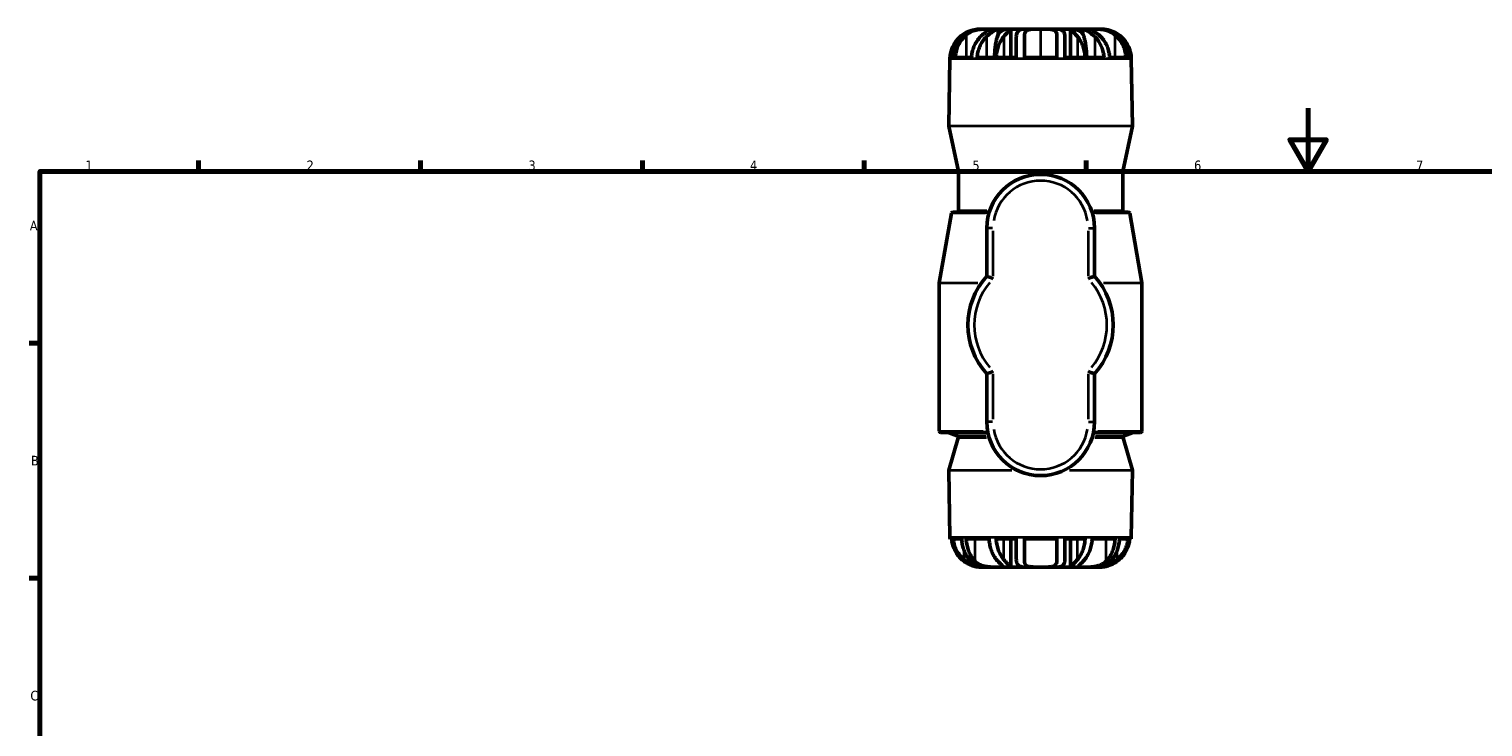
# Model space of a CAD drawing. Header units: millimetres. Extents: x -9 to 916, y -60 to 861.
# Tile 4 of 10: x 17 to 476, y 398 to 619. Entities that reach past the tile are written whole.
import ezdxf

# ---------------------------------------------------------------- set-up
doc = ezdxf.new("R2010")
doc.units = ezdxf.units.MM
for name, color, linetype, lineweight in [('Border (ANSI)', 7, 'Continuous', 70), ('Visible (ANSI)', 7, 'Continuous', 50), ('Visible Narrow (ANSI)', 7, 'Continuous', 35)]:
    doc.layers.add(name, color=color, linetype=linetype, lineweight=lineweight)
doc.styles.add('Note Text (ANSI)', font='tahoma.ttf')

# ---------------------------------------------------------------- blocks, each defined once
blk = doc.blocks.new('Borders Default Border')
at = {"layer": 'Border (ANSI)'}
for p, q in [((70.08, 574), (70.08, 577.45)), ((140.17, 574), (140.17, 577.45)), ((210.25, 574), (210.25, 577.45)), ((280.33, 574), (280.33, 577.45)), ((350.42, 574), (350.42, 577.45)), ((20, 519.75), (16.55, 519.75)), ((20, 445.5), (16.55, 445.5))]:
    blk.add_line(p, q, dxfattribs=at)
at = {"layer": 'Border (ANSI)', "flags": 128}
for points in [[(420.5, 594), (420.5, 574), (414.73, 584), (426.27, 584), (420.5, 574)], [(20, 20), (20, 574), (821, 574), (821, 20), (20, 20)]]:
    blk.add_lwpolyline(points, dxfattribs=at)
at = {"layer": 'Border (ANSI)', "char_height": 3.05, "attachment_point": 7, "style": 'Note Text (ANSI)'}
for s, insert in [('1', (34.35, 574.4)), ('2', (104.2, 574.4)), ('3', (174.26, 574.34)), ('4', (244.23, 574.4)), ('5', (314.48, 574.34)), ('6', (384.49, 574.34)), ('7', (454.6, 574.4)), ('A', (16.78, 555.35)), ('B', (17.15, 481.1)), ('C', (16.95, 406.8))]:
    blk.add_mtext(s, dxfattribs=dict(at, insert=insert))

msp = doc.modelspace()

# ---------------------------------------------------------------- linework, layer by layer
at = {"layer": 'Visible (ANSI)'}
for p, q in [((317, 618.988), (317.619, 618.988)), ((317, 618.988), (317, 618.971)), ((317.619, 618.988), (319.549, 618.988)), ((319.549, 618.988), (322.655, 618.988)), ((322.655, 618.988), (326.417, 618.988)), ((322.655, 618.988), (322.655, 617.314)), ((326.417, 618.988), (326.614, 618.988)), ((326.614, 618.988), (330.995, 618.988)), ((326.633, 618.976), (326.633, 610.028)), ((328.351, 616.621), (328.351, 610.028)), ((330.911, 610.028), (330.911, 617.144)), ((330.995, 618.988), (336.031, 618.988)), ((336.031, 618.988), (341.067, 618.988)), ((341.067, 618.988), (345.448, 618.988)), ((341.151, 617.144), (341.151, 610.028)), ((343.711, 610.028), (343.711, 616.621)), ((345.429, 618.976), (345.429, 610.028)), ((345.448, 618.988), (345.646, 618.988)), ((345.646, 618.988), (349.408, 618.988)), ((349.408, 618.988), (352.513, 618.988)), ((349.408, 618.988), (349.408, 617.314)), ((352.513, 618.988), (354.444, 618.988)), ((354.444, 618.988), (355.063, 618.988)), ((355.063, 618.988), (355.063, 618.971)), ((307.401, 609.555), (307.032, 588.445)), ((307.422, 610.028), (308.323, 610.028)), ((309.094, 610.028), (314.214, 610.028)), ((316.003, 610.028), (321.48, 610.028)), ((321.974, 610.028), (328.351, 610.028)), ((330.911, 610.028), (341.151, 610.028)), ((343.711, 610.028), (350.089, 610.028)), ((350.583, 610.028), (356.059, 610.028)), ((357.849, 610.028), (362.969, 610.028)), ((363.739, 610.028), (364.64, 610.028)), ((364.662, 609.555), (365.03, 588.445)), ((310.1, 573.989), (307.043, 588.332)), ((361.962, 573.989), (365.019, 588.332)), ((310.111, 561.688), (310.111, 573.885)), ((361.951, 561.688), (361.951, 573.885)), ((307.908, 560.774), (304.039, 538.829)), ((308.401, 561.188), (319.814, 561.188)), ((352.248, 561.188), (363.662, 561.188)), ((364.154, 560.774), (368.024, 538.829)), ((319.031, 556.088), (319.031, 540.905)), ((353.031, 540.905), (353.031, 556.088)), ((304.031, 491.988), (304.031, 538.742)), ((368.031, 491.988), (368.031, 538.742)), ((319.031, 510.07), (319.031, 494.888)), ((353.031, 494.888), (353.031, 510.07)), ((319.375, 491.488), (304.531, 491.488)), ((309.684, 490.462), (307.118, 491.454)), ((367.531, 491.488), (352.688, 491.488)), ((362.378, 490.462), (364.944, 491.454)), ((309.985, 489.858), (307.052, 479.66)), ((362.078, 489.858), (365.011, 479.66)), ((307.401, 458.42), (307.033, 479.513)), ((364.662, 458.42), (365.03, 479.513)), ((307.882, 457.948), (307.421, 457.948)), ((311.112, 457.948), (308.471, 457.948)), ((319.747, 457.948), (312.507, 457.948)), ((328.351, 457.948), (321.974, 457.948)), ((326.633, 448.999), (326.633, 457.948)), ((328.351, 457.948), (328.351, 451.354)), ((330.911, 450.831), (330.911, 457.948)), ((341.151, 457.948), (330.911, 457.948)), ((341.151, 457.948), (341.151, 450.831)), ((343.711, 451.354), (343.711, 457.948)), ((350.089, 457.948), (343.711, 457.948)), ((345.429, 448.999), (345.429, 457.948)), ((359.556, 457.948), (352.315, 457.948)), ((363.592, 457.948), (360.95, 457.948)), ((364.642, 457.948), (364.18, 457.948)), ((317.678, 448.988), (316.999, 448.988)), ((317.678, 448.988), (317.678, 449.128)), ((318.448, 448.988), (317.678, 448.988)), ((319.492, 448.988), (318.448, 448.988)), ((322.574, 448.988), (319.492, 448.988)), ((326.614, 448.988), (322.574, 448.988)), ((328.748, 448.988), (326.614, 448.988)), ((330.995, 448.988), (328.748, 448.988)), ((336.031, 448.988), (330.995, 448.988)), ((341.067, 448.988), (336.031, 448.988)), ((343.314, 448.988), (341.067, 448.988)), ((345.448, 448.988), (343.314, 448.988)), ((349.489, 448.988), (345.448, 448.988)), ((352.57, 448.988), (349.489, 448.988)), ((353.614, 448.988), (352.57, 448.988)), ((354.385, 448.988), (353.614, 448.988)), ((354.385, 448.988), (354.385, 449.128)), ((355.063, 448.988), (354.385, 448.988))]:
    msp.add_line(p, q, dxfattribs=at)
for centre, radius, start, end in [((316.999, 609.388), 9.6, 90, 179), ((355.063, 609.388), 9.6, 1, 90), ((307.532, 588.436), 0.5, 179, 192.03246), ((364.53, 588.436), 0.5, 347.96754, 1), ((309.611, 573.885), 0.5, 0, 12.03246), ((362.451, 573.885), 0.5, 167.96754, 180), ((336.031, 556.088), 17, 0, 180), ((308.401, 560.688), 0.5, 90, 170), ((309.611, 561.688), 0.5, 270, 0), ((362.451, 561.688), 0.5, 180, 270), ((363.662, 560.688), 0.5, 10, 90), ((304.531, 538.742), 0.5, 170, 180), ((336.031, 525.488), 22.95, 137.79455, 222.20545), ((336.031, 525.488), 22.95, 317.79455, 42.20545), ((367.531, 538.742), 0.5, 0, 10), ((304.531, 491.988), 0.5, 180, 270), ((306.938, 490.988), 0.5, 68.87528, 90), ((336.031, 494.888), 17, 180, 0), ((365.124, 490.988), 0.5, 90, 111.12472), ((367.531, 491.988), 0.5, 270, 0), ((309.504, 489.996), 0.5, 343.95573, 68.87528), ((362.558, 489.996), 0.5, 111.12472, 196.04427), ((307.532, 479.521), 0.5, 163.95573, 181), ((364.53, 479.521), 0.5, 359, 16.04427), ((316.999, 458.588), 9.6, 181, 183.82255), ((355.063, 458.588), 9.6, 356.17745, 359)]:
    msp.add_arc(centre, radius, start, end, dxfattribs=at)
for points, knots in [([(307.422, 610.028), (307.448, 610.422), (307.501, 610.828), (307.702, 611.852), (307.889, 612.461), (308.331, 613.545), (308.629, 614.119), (309.335, 615.188), (309.744, 615.683), (310.329, 616.275), (310.516, 616.45), (310.714, 616.621)], [0.06226457, 0.06226457, 0.06226457, 0.06226457, 0.17486133, 0.17486133, 0.34972266, 0.34972266, 0.5279525, 0.5279525, 0.70618234, 0.70618234, 0.78178123, 0.78178123, 0.78178123, 0.78178123]), ([(311.275, 616.621), (311.097, 616.45), (310.929, 616.275), (310.405, 615.683), (310.038, 615.188), (309.405, 614.119), (309.138, 613.545), (308.742, 612.461), (308.574, 611.852), (308.394, 610.828), (308.347, 610.422), (308.323, 610.028)], [5.29922618, 5.29922618, 5.29922618, 5.29922618, 5.37482507, 5.37482507, 5.55305491, 5.55305491, 5.73128475, 5.73128475, 5.90614608, 5.90614608, 6.01874284, 6.01874284, 6.01874284, 6.01874284]), ([(309.094, 610.028), (309.117, 610.428), (309.164, 610.84), (309.344, 611.876), (309.512, 612.491), (309.906, 613.581), (310.17, 614.156), (310.797, 615.228), (311.16, 615.725), (311.828, 616.489), (312.178, 616.833), (312.555, 617.144)], [0.0622724, 0.0622724, 0.0622724, 0.0622724, 0.17648751, 0.17648751, 0.35297502, 0.35297502, 0.53093417, 0.53093417, 0.70889333, 0.70889333, 0.85650206, 0.85650206, 0.85650206, 0.85650206]), ([(310.714, 616.621), (311.444, 617.249), (312.272, 617.774), (313.801, 618.451), (314.451, 618.657), (315.766, 618.931), (316.406, 618.988), (317, 618.988)], [0, 0, 0, 0, 0.29469041, 0.29469041, 0.50373785, 0.50373785, 0.71945094, 0.71945094, 0.71945094, 0.71945094]), ([(317.619, 618.988), (316.824, 618.988), (316.005, 618.909), (314.423, 618.533), (313.697, 618.259), (312.372, 617.542), (311.786, 617.112), (311.275, 616.621)], [0, 0, 0, 0, 0.25210504, 0.25210504, 0.48762575, 0.48762575, 0.71746027, 0.71746027, 0.71746027, 0.71746027]), ([(312.555, 617.144), (313.071, 617.569), (313.667, 617.93), (314.906, 618.46), (315.51, 618.637), (316.713, 618.873), (317.286, 618.929), (318.168, 618.977), (318.497, 618.983), (319.083, 618.988), (319.338, 618.988), (319.549, 618.988)], [0, 0, 0, 0, 0.21945789, 0.21945789, 0.40997115, 0.40997115, 0.5961793, 0.5961793, 0.72332978, 0.72332978, 0.85044828, 0.85044828, 0.85044828, 0.85044828]), ([(317.675, 617.144), (317.298, 616.833), (316.948, 616.489), (316.28, 615.725), (315.917, 615.228), (315.29, 614.156), (315.026, 613.581), (314.632, 612.491), (314.464, 611.876), (314.284, 610.84), (314.237, 610.428), (314.214, 610.028)], [4.97392988, 4.97392988, 4.97392988, 4.97392988, 5.12153861, 5.12153861, 5.29949777, 5.29949777, 5.47745692, 5.47745692, 5.65394443, 5.65394443, 5.76815954, 5.76815954, 5.76815954, 5.76815954]), ([(316.003, 610.028), (316.027, 610.422), (316.074, 610.828), (316.254, 611.852), (316.422, 612.461), (316.818, 613.545), (317.085, 614.119), (317.718, 615.188), (318.085, 615.683), (318.609, 616.275), (318.777, 616.45), (318.955, 616.621)], [0.06226457, 0.06226457, 0.06226457, 0.06226457, 0.17486133, 0.17486133, 0.34972266, 0.34972266, 0.5279525, 0.5279525, 0.70618234, 0.70618234, 0.78178123, 0.78178123, 0.78178123, 0.78178123]), ([(319.549, 618.988), (319.882, 618.988), (320.099, 618.991), (320.277, 618.96), (320.239, 618.924), (319.936, 618.738), (319.696, 618.599), (319.144, 618.243), (318.87, 618.058), (318.288, 617.634), (317.985, 617.399), (317.675, 617.144)], [0, 0, 0, 0, 0.19980503, 0.19980503, 0.39692948, 0.39692948, 0.57839854, 0.57839854, 0.71531059, 0.71531059, 0.84721031, 0.84721031, 0.84721031, 0.84721031]), ([(318.955, 616.621), (319.609, 617.249), (320.269, 617.774), (321.285, 618.45), (321.661, 618.657), (322.286, 618.931), (322.518, 618.988), (322.655, 618.988)], [0, 0, 0, 0, 0.29458616, 0.29458616, 0.50367731, 0.50367731, 0.71944969, 0.71944969, 0.71944969, 0.71944969]), ([(322.362, 616.621), (322.309, 616.45), (322.259, 616.275), (322.102, 615.683), (321.992, 615.188), (321.803, 614.119), (321.723, 613.545), (321.605, 612.461), (321.555, 611.852), (321.501, 610.828), (321.487, 610.422), (321.48, 610.028)], [5.29679946, 5.29679946, 5.29679946, 5.29679946, 5.37239835, 5.37239835, 5.55062819, 5.55062819, 5.72885803, 5.72885803, 5.90371936, 5.90371936, 6.01631612, 6.01631612, 6.01631612, 6.01631612]), ([(321.974, 610.028), (321.993, 610.422), (322.031, 610.828), (322.178, 611.852), (322.315, 612.461), (322.639, 613.545), (322.857, 614.119), (323.374, 615.188), (323.673, 615.683), (324.101, 616.275), (324.239, 616.45), (324.384, 616.621)], [0.06226457, 0.06226457, 0.06226457, 0.06226457, 0.17486133, 0.17486133, 0.34972266, 0.34972266, 0.5279525, 0.5279525, 0.70618234, 0.70618234, 0.78178123, 0.78178123, 0.78178123, 0.78178123]), ([(326.417, 618.988), (325.661, 618.988), (324.984, 618.909), (323.854, 618.533), (323.416, 618.258), (322.744, 617.54), (322.514, 617.111), (322.362, 616.621)], [0, 0, 0, 0, 0.25213074, 0.25213074, 0.48816055, 0.48816055, 0.7174645, 0.7174645, 0.7174645, 0.7174645]), ([(324.384, 616.621), (324.918, 617.249), (325.424, 617.774), (326.108, 618.451), (326.331, 618.657), (326.614, 618.931), (326.665, 618.988), (326.614, 618.988)], [0, 0, 0, 0, 0.29469041, 0.29469041, 0.50373785, 0.50373785, 0.71945094, 0.71945094, 0.71945094, 0.71945094]), ([(330.995, 618.988), (330.361, 618.988), (329.832, 618.909), (329.028, 618.533), (328.758, 618.259), (328.419, 617.542), (328.351, 617.112), (328.351, 616.621)], [0, 0, 0, 0, 0.25210504, 0.25210504, 0.48762575, 0.48762575, 0.71746027, 0.71746027, 0.71746027, 0.71746027]), ([(330.911, 617.144), (330.911, 617.569), (331.015, 617.93), (331.468, 618.46), (331.775, 618.637), (332.585, 618.873), (333.066, 618.929), (333.979, 618.977), (334.373, 618.983), (335.19, 618.988), (335.61, 618.988), (336.031, 618.988)], [0, 0, 0, 0, 0.21945789, 0.21945789, 0.40997115, 0.40997115, 0.5961793, 0.5961793, 0.72332978, 0.72332978, 0.85044828, 0.85044828, 0.85044828, 0.85044828]), ([(336.031, 618.988), (336.697, 618.988), (337.356, 618.991), (338.576, 618.96), (339.126, 618.924), (340.021, 618.738), (340.363, 618.599), (340.807, 618.243), (340.943, 618.058), (341.114, 617.634), (341.151, 617.399), (341.151, 617.144)], [0, 0, 0, 0, 0.19980503, 0.19980503, 0.39692948, 0.39692948, 0.57839854, 0.57839854, 0.71531059, 0.71531059, 0.84721031, 0.84721031, 0.84721031, 0.84721031]), ([(343.711, 616.621), (343.711, 617.249), (343.6, 617.774), (343.115, 618.45), (342.832, 618.657), (342.075, 618.931), (341.608, 618.988), (341.067, 618.988)], [0, 0, 0, 0, 0.29458616, 0.29458616, 0.50367731, 0.50367731, 0.71944969, 0.71944969, 0.71944969, 0.71944969]), ([(345.448, 618.988), (345.389, 618.988), (345.468, 618.909), (345.864, 618.533), (346.156, 618.258), (346.861, 617.54), (347.262, 617.111), (347.679, 616.621)], [0, 0, 0, 0, 0.25213074, 0.25213074, 0.48816055, 0.48816055, 0.7174645, 0.7174645, 0.7174645, 0.7174645]), ([(349.701, 616.621), (349.505, 617.249), (349.183, 617.774), (348.338, 618.451), (347.911, 618.657), (346.879, 618.931), (346.29, 618.988), (345.646, 618.988)], [0, 0, 0, 0, 0.29469041, 0.29469041, 0.50373785, 0.50373785, 0.71945094, 0.71945094, 0.71945094, 0.71945094]), ([(347.679, 616.621), (347.824, 616.45), (347.961, 616.275), (348.389, 615.683), (348.688, 615.188), (349.206, 614.119), (349.423, 613.545), (349.747, 612.461), (349.884, 611.852), (350.031, 610.828), (350.07, 610.422), (350.089, 610.028)], [5.29679946, 5.29679946, 5.29679946, 5.29679946, 5.37239835, 5.37239835, 5.55062819, 5.55062819, 5.72885803, 5.72885803, 5.90371936, 5.90371936, 6.01631612, 6.01631612, 6.01631612, 6.01631612]), ([(349.408, 618.988), (349.568, 618.988), (349.858, 618.909), (350.637, 618.533), (351.092, 618.259), (352.079, 617.542), (352.596, 617.112), (353.107, 616.621)], [0, 0, 0, 0, 0.25210504, 0.25210504, 0.48762575, 0.48762575, 0.71746027, 0.71746027, 0.71746027, 0.71746027]), ([(350.583, 610.028), (350.576, 610.422), (350.562, 610.828), (350.508, 611.852), (350.458, 612.461), (350.339, 613.545), (350.259, 614.119), (350.07, 615.188), (349.961, 615.683), (349.804, 616.275), (349.754, 616.45), (349.701, 616.621)], [0.06226457, 0.06226457, 0.06226457, 0.06226457, 0.17486133, 0.17486133, 0.34972266, 0.34972266, 0.5279525, 0.5279525, 0.70618234, 0.70618234, 0.78178123, 0.78178123, 0.78178123, 0.78178123]), ([(354.387, 617.144), (353.872, 617.569), (353.379, 617.93), (352.593, 618.46), (352.297, 618.637), (351.903, 618.873), (351.811, 618.929), (351.843, 618.977), (351.907, 618.983), (352.138, 618.988), (352.303, 618.988), (352.513, 618.988)], [0, 0, 0, 0, 0.21945789, 0.21945789, 0.40997115, 0.40997115, 0.5961793, 0.5961793, 0.72332978, 0.72332978, 0.85044828, 0.85044828, 0.85044828, 0.85044828]), ([(352.513, 618.988), (352.846, 618.988), (353.288, 618.991), (354.331, 618.96), (354.918, 618.924), (356.116, 618.738), (356.698, 618.599), (357.695, 618.243), (358.104, 618.058), (358.857, 617.634), (359.197, 617.399), (359.507, 617.144)], [0, 0, 0, 0, 0.19980503, 0.19980503, 0.39692948, 0.39692948, 0.57839854, 0.57839854, 0.71531059, 0.71531059, 0.84721031, 0.84721031, 0.84721031, 0.84721031]), ([(353.107, 616.621), (353.285, 616.45), (353.453, 616.275), (353.977, 615.683), (354.344, 615.188), (354.978, 614.119), (355.244, 613.545), (355.641, 612.461), (355.809, 611.852), (355.989, 610.828), (356.036, 610.422), (356.059, 610.028)], [5.29679946, 5.29679946, 5.29679946, 5.29679946, 5.37239835, 5.37239835, 5.55062819, 5.55062819, 5.72885803, 5.72885803, 5.90371936, 5.90371936, 6.01631612, 6.01631612, 6.01631612, 6.01631612]), ([(357.849, 610.028), (357.825, 610.428), (357.778, 610.84), (357.598, 611.876), (357.43, 612.491), (357.036, 613.581), (356.772, 614.156), (356.146, 615.228), (355.782, 615.725), (355.114, 616.489), (354.765, 616.833), (354.387, 617.144)], [0.0622724, 0.0622724, 0.0622724, 0.0622724, 0.17648751, 0.17648751, 0.35297502, 0.35297502, 0.53093417, 0.53093417, 0.70889333, 0.70889333, 0.85650206, 0.85650206, 0.85650206, 0.85650206]), ([(360.787, 616.621), (360.134, 617.249), (359.362, 617.774), (357.861, 618.45), (357.203, 618.657), (355.82, 618.931), (355.122, 618.988), (354.444, 618.988)], [0, 0, 0, 0, 0.29458616, 0.29458616, 0.50367731, 0.50367731, 0.71944969, 0.71944969, 0.71944969, 0.71944969]), ([(355.063, 618.988), (355.759, 618.988), (356.515, 618.909), (358.041, 618.533), (358.771, 618.258), (360.148, 617.54), (360.779, 617.111), (361.348, 616.621)], [0, 0, 0, 0, 0.25213074, 0.25213074, 0.48816055, 0.48816055, 0.7174645, 0.7174645, 0.7174645, 0.7174645]), ([(359.507, 617.144), (359.885, 616.833), (360.234, 616.489), (360.902, 615.725), (361.266, 615.228), (361.892, 614.156), (362.156, 613.581), (362.55, 612.491), (362.718, 611.876), (362.898, 610.84), (362.945, 610.428), (362.969, 610.028)], [4.97390341, 4.97390341, 4.97390341, 4.97390341, 5.12151214, 5.12151214, 5.2994713, 5.2994713, 5.47743045, 5.47743045, 5.65391796, 5.65391796, 5.76813307, 5.76813307, 5.76813307, 5.76813307]), ([(363.739, 610.028), (363.716, 610.422), (363.669, 610.828), (363.489, 611.852), (363.321, 612.461), (362.924, 613.545), (362.658, 614.119), (362.024, 615.188), (361.657, 615.683), (361.133, 616.275), (360.965, 616.45), (360.787, 616.621)], [0.06226457, 0.06226457, 0.06226457, 0.06226457, 0.17486133, 0.17486133, 0.34972266, 0.34972266, 0.5279525, 0.5279525, 0.70618234, 0.70618234, 0.78178123, 0.78178123, 0.78178123, 0.78178123]), ([(361.348, 616.621), (361.546, 616.45), (361.734, 616.275), (362.318, 615.683), (362.727, 615.188), (363.434, 614.119), (363.731, 613.545), (364.173, 612.461), (364.361, 611.852), (364.562, 610.828), (364.614, 610.422), (364.64, 610.028)], [5.29922618, 5.29922618, 5.29922618, 5.29922618, 5.37482507, 5.37482507, 5.55305491, 5.55305491, 5.73128475, 5.73128475, 5.90614608, 5.90614608, 6.01874284, 6.01874284, 6.01874284, 6.01874284]), ([(321.031, 540.113), (321.029, 540.114), (321.027, 540.115), (320.876, 540.176), (320.727, 540.236), (320.436, 540.353), (320.294, 540.41), (319.929, 540.555), (319.72, 540.637), (319.381, 540.77), (319.251, 540.82), (319.076, 540.888), (319.031, 540.905), (319.031, 540.905)], [-0.65423566, -0.65423566, -0.65423566, -0.65423566, -0.65355019, -0.65355019, -0.60525719, -0.60525719, -0.55734853, -0.55734853, -0.47602739, -0.47602739, -0.40014988, -0.40014988, -0.3267751, -0.3267751, -0.3267751, -0.3267751]), ([(351.031, 540.113), (351.033, 540.114), (351.035, 540.115), (351.187, 540.176), (351.336, 540.236), (351.627, 540.353), (351.768, 540.41), (352.133, 540.555), (352.342, 540.637), (352.681, 540.77), (352.812, 540.82), (352.987, 540.888), (353.031, 540.905), (353.031, 540.905)], [-0.00068547, -0.00068547, -0.00068547, -0.00068547, 0, 0, 0.048293, 0.048293, 0.09620166, 0.09620166, 0.1775228, 0.1775228, 0.25340031, 0.25340031, 0.3267751, 0.3267751, 0.3267751, 0.3267751]), ([(321.031, 510.862), (321.029, 510.861), (321.027, 510.86), (320.876, 510.799), (320.727, 510.739), (320.436, 510.622), (320.294, 510.565), (319.929, 510.42), (319.72, 510.338), (319.381, 510.206), (319.251, 510.155), (319.076, 510.087), (319.031, 510.07), (319.031, 510.07)], [-0.00068547, -0.00068547, -0.00068547, -0.00068547, 0, 0, 0.048293, 0.048293, 0.09620166, 0.09620166, 0.1775228, 0.1775228, 0.25340031, 0.25340031, 0.3267751, 0.3267751, 0.3267751, 0.3267751]), ([(351.031, 510.862), (351.033, 510.861), (351.035, 510.86), (351.187, 510.799), (351.336, 510.739), (351.627, 510.622), (351.768, 510.565), (352.133, 510.42), (352.342, 510.338), (352.681, 510.206), (352.812, 510.155), (352.987, 510.087), (353.031, 510.07), (353.031, 510.07)], [-0.65423566, -0.65423566, -0.65423566, -0.65423566, -0.65355019, -0.65355019, -0.60525719, -0.60525719, -0.55734853, -0.55734853, -0.47602739, -0.47602739, -0.40014988, -0.40014988, -0.3267751, -0.3267751, -0.3267751, -0.3267751]), ([(307.882, 457.948), (307.91, 457.548), (307.964, 457.135), (308.172, 456.099), (308.366, 455.484), (308.821, 454.394), (309.125, 453.819), (309.849, 452.747), (310.269, 452.25), (311.04, 451.486), (311.444, 451.142), (311.879, 450.831)], [0.0622724, 0.0622724, 0.0622724, 0.0622724, 0.17648751, 0.17648751, 0.35297502, 0.35297502, 0.53093417, 0.53093417, 0.70889333, 0.70889333, 0.85650206, 0.85650206, 0.85650206, 0.85650206]), ([(311.879, 451.354), (311.674, 451.525), (311.48, 451.7), (310.875, 452.292), (310.451, 452.787), (309.72, 453.856), (309.412, 454.43), (308.954, 455.514), (308.76, 456.123), (308.552, 457.147), (308.498, 457.553), (308.471, 457.948)], [5.29922618, 5.29922618, 5.29922618, 5.29922618, 5.37482507, 5.37482507, 5.55305491, 5.55305491, 5.73128475, 5.73128475, 5.90614608, 5.90614608, 6.01874284, 6.01874284, 6.01874284, 6.01874284]), ([(311.112, 457.948), (311.132, 457.553), (311.17, 457.147), (311.317, 456.123), (311.454, 455.514), (311.778, 454.43), (311.996, 453.856), (312.513, 452.787), (312.812, 452.292), (313.24, 451.7), (313.377, 451.525), (313.523, 451.354)], [0.06226457, 0.06226457, 0.06226457, 0.06226457, 0.17486133, 0.17486133, 0.34972266, 0.34972266, 0.5279525, 0.5279525, 0.70618234, 0.70618234, 0.78178123, 0.78178123, 0.78178123, 0.78178123]), ([(315.333, 450.831), (315.025, 451.142), (314.739, 451.486), (314.194, 452.25), (313.897, 452.747), (313.386, 453.819), (313.17, 454.394), (312.848, 455.484), (312.711, 456.099), (312.564, 457.135), (312.526, 457.548), (312.507, 457.948)], [4.97390274, 4.97390274, 4.97390274, 4.97390274, 5.12151147, 5.12151147, 5.29947062, 5.29947062, 5.47742978, 5.47742978, 5.65391729, 5.65391729, 5.7681324, 5.7681324, 5.7681324, 5.7681324]), ([(319.747, 457.948), (319.767, 457.548), (319.805, 457.135), (319.952, 456.099), (320.089, 455.484), (320.411, 454.394), (320.626, 453.819), (321.138, 452.747), (321.435, 452.25), (321.98, 451.486), (322.266, 451.142), (322.574, 450.831)], [0.0622724, 0.0622724, 0.0622724, 0.0622724, 0.17648751, 0.17648751, 0.35297502, 0.35297502, 0.53093417, 0.53093417, 0.70889333, 0.70889333, 0.85650206, 0.85650206, 0.85650206, 0.85650206]), ([(324.384, 451.354), (324.239, 451.525), (324.101, 451.7), (323.673, 452.292), (323.374, 452.787), (322.857, 453.856), (322.639, 454.43), (322.315, 455.514), (322.178, 456.123), (322.031, 457.147), (321.993, 457.553), (321.974, 457.948)], [5.29922618, 5.29922618, 5.29922618, 5.29922618, 5.37482507, 5.37482507, 5.55305491, 5.55305491, 5.73128475, 5.73128475, 5.90614608, 5.90614608, 6.01874284, 6.01874284, 6.01874284, 6.01874284]), ([(350.089, 457.948), (350.07, 457.553), (350.031, 457.147), (349.884, 456.123), (349.747, 455.514), (349.423, 454.43), (349.206, 453.856), (348.688, 452.787), (348.389, 452.292), (347.961, 451.7), (347.824, 451.525), (347.679, 451.354)], [0.06226457, 0.06226457, 0.06226457, 0.06226457, 0.17486133, 0.17486133, 0.34972266, 0.34972266, 0.5279525, 0.5279525, 0.70618234, 0.70618234, 0.78178123, 0.78178123, 0.78178123, 0.78178123]), ([(349.489, 450.831), (349.797, 451.142), (350.082, 451.486), (350.628, 452.25), (350.924, 452.747), (351.436, 453.819), (351.651, 454.394), (351.973, 455.484), (352.11, 456.099), (352.257, 457.135), (352.296, 457.548), (352.315, 457.948)], [4.97390274, 4.97390274, 4.97390274, 4.97390274, 5.12151147, 5.12151147, 5.29947062, 5.29947062, 5.47742978, 5.47742978, 5.65391729, 5.65391729, 5.7681324, 5.7681324, 5.7681324, 5.7681324]), ([(359.556, 457.948), (359.537, 457.548), (359.498, 457.135), (359.351, 456.099), (359.214, 455.484), (358.892, 454.394), (358.677, 453.819), (358.165, 452.747), (357.869, 452.25), (357.323, 451.486), (357.038, 451.142), (356.73, 450.831)], [0.0622724, 0.0622724, 0.0622724, 0.0622724, 0.17648751, 0.17648751, 0.35297502, 0.35297502, 0.53093417, 0.53093417, 0.70889333, 0.70889333, 0.85650206, 0.85650206, 0.85650206, 0.85650206]), ([(358.54, 451.354), (358.685, 451.525), (358.822, 451.7), (359.25, 452.292), (359.55, 452.787), (360.067, 453.856), (360.285, 454.43), (360.608, 455.514), (360.745, 456.123), (360.892, 457.147), (360.931, 457.553), (360.95, 457.948)], [5.29922618, 5.29922618, 5.29922618, 5.29922618, 5.37482507, 5.37482507, 5.55305491, 5.55305491, 5.73128475, 5.73128475, 5.90614608, 5.90614608, 6.01874284, 6.01874284, 6.01874284, 6.01874284]), ([(360.183, 450.831), (360.619, 451.142), (361.023, 451.486), (361.794, 452.25), (362.213, 452.747), (362.937, 453.819), (363.241, 454.394), (363.697, 455.484), (363.891, 456.099), (364.099, 457.135), (364.153, 457.548), (364.18, 457.948)], [4.97390274, 4.97390274, 4.97390274, 4.97390274, 5.12151147, 5.12151147, 5.29947062, 5.29947062, 5.47742978, 5.47742978, 5.65391729, 5.65391729, 5.7681324, 5.7681324, 5.7681324, 5.7681324]), ([(363.592, 457.948), (363.564, 457.553), (363.51, 457.147), (363.302, 456.123), (363.108, 455.514), (362.651, 454.43), (362.343, 453.856), (361.611, 452.787), (361.188, 452.292), (360.582, 451.7), (360.388, 451.525), (360.183, 451.354)], [0.06226457, 0.06226457, 0.06226457, 0.06226457, 0.17486133, 0.17486133, 0.34972266, 0.34972266, 0.5279525, 0.5279525, 0.70618234, 0.70618234, 0.78178123, 0.78178123, 0.78178123, 0.78178123]), ([(317.678, 448.988), (317.242, 448.988), (316.747, 449.036), (315.905, 449.221), (315.595, 449.307), (315.023, 449.503), (314.766, 449.603), (314.204, 449.85), (313.9, 450.002), (312.999, 450.506), (312.42, 450.904), (311.879, 451.354)], [-0.71646836, -0.71646836, -0.71646836, -0.71646836, -0.51654229, -0.51654229, -0.40539768, -0.40539768, -0.3162808, -0.3162808, -0.21094363, -0.21094363, 0, 0, 0, 0]), ([(311.879, 450.831), (312.326, 450.512), (312.793, 450.227), (313.632, 449.797), (313.995, 449.637), (314.719, 449.367), (315.07, 449.262), (315.853, 449.076), (316.234, 449.029), (316.795, 448.985), (316.96, 448.988), (316.997, 448.988), (316.999, 448.988), (316.999, 448.988)], [-2.60497619, -2.60497619, -2.60497619, -2.60497619, -2.43536503, -2.43536503, -2.30461292, -2.30461292, -2.16640428, -2.16640428, -1.96666268, -1.96666268, -1.75858242, -1.75858242, -1.73291361, -1.73291361, -1.73291361, -1.73291361]), ([(313.523, 451.354), (313.9, 450.911), (314.342, 450.517), (315.142, 449.998), (315.448, 449.832), (316.047, 449.566), (316.332, 449.46), (316.995, 449.26), (317.373, 449.176), (318.334, 449.024), (318.913, 448.988), (319.492, 448.988)], [-0.77708951, -0.77708951, -0.77708951, -0.77708951, -0.56931617, -0.56931617, -0.45385116, -0.45385116, -0.35660251, -0.35660251, -0.23710482, -0.23710482, -0.06169266, -0.06169266, -0.06169266, -0.06169266]), ([(322.574, 448.988), (322.566, 448.988), (322.559, 448.988), (322.113, 448.988), (321.6, 448.985), (320.439, 449.01), (319.797, 449.042), (318.678, 449.198), (318.217, 449.292), (317.394, 449.541), (317.035, 449.682), (316.284, 450.06), (315.914, 450.308), (315.502, 450.667), (315.416, 450.747), (315.333, 450.831)], [-1.75682093, -1.75682093, -1.75682093, -1.75682093, -1.75363677, -1.75363677, -1.56090414, -1.56090414, -1.35540892, -1.35540892, -1.20703629, -1.20703629, -1.0796479, -1.0796479, -0.91998004, -0.91998004, -0.87570665, -0.87570665, -0.87570665, -0.87570665]), ([(322.574, 450.831), (322.64, 450.765), (322.704, 450.7), (323.056, 450.347), (323.317, 450.09), (323.695, 449.702), (323.83, 449.559), (324.031, 449.307), (324.083, 449.21), (324.057, 449.05), (323.923, 449.014), (323.418, 448.984), (323.045, 448.988), (322.574, 448.988)], [-2.63871313, -2.63871313, -2.63871313, -2.63871313, -2.60333004, -2.60333004, -2.44031793, -2.44031793, -2.31265414, -2.31265414, -2.16625291, -2.16625291, -1.96499944, -1.96499944, -1.75682093, -1.75682093, -1.75682093, -1.75682093]), ([(326.614, 448.988), (326.631, 448.988), (326.637, 448.994), (326.618, 449.04), (326.546, 449.111), (326.342, 449.305), (326.243, 449.399), (326.013, 449.62), (325.884, 449.745), (325.531, 450.097), (325.294, 450.34), (324.83, 450.842), (324.609, 451.089), (324.384, 451.354)], [-0.94097303, -0.94097303, -0.94097303, -0.94097303, -0.86791151, -0.86791151, -0.70295367, -0.70295367, -0.59874362, -0.59874362, -0.49807814, -0.49807814, -0.34869182, -0.34869182, -0.22393429, -0.22393429, -0.22393429, -0.22393429]), ([(328.351, 451.354), (328.351, 450.959), (328.395, 450.603), (328.545, 450.16), (328.602, 450.036), (328.719, 449.84), (328.773, 449.765), (328.896, 449.621), (328.965, 449.554), (329.157, 449.399), (329.287, 449.319), (329.847, 449.063), (330.37, 448.988), (330.995, 448.988)], [-0.71603191, -0.71603191, -0.71603191, -0.71603191, -0.53080144, -0.53080144, -0.45085749, -0.45085749, -0.3945753, -0.3945753, -0.33662987, -0.33662987, -0.24848424, -0.24848424, 0, 0, 0, 0]), ([(336.031, 448.988), (335.472, 448.988), (334.916, 448.986), (333.809, 449.002), (333.273, 449.024), (332.406, 449.147), (332.066, 449.234), (331.477, 449.516), (331.255, 449.715), (330.977, 450.206), (330.911, 450.492), (330.911, 450.831)], [-1.5257251, -1.5257251, -1.5257251, -1.5257251, -1.3702915, -1.3702915, -1.2007316, -1.2007316, -1.0579805, -1.0579805, -0.89827384, -0.89827384, -0.74835126, -0.74835126, -0.74835126, -0.74835126]), ([(341.151, 450.831), (341.151, 450.632), (341.128, 450.445), (340.985, 449.952), (340.798, 449.692), (340.263, 449.337), (339.962, 449.226), (339.195, 449.065), (338.727, 449.026), (337.604, 448.984), (336.942, 448.988), (336.189, 448.988), (336.11, 448.988), (336.031, 448.988)], [-2.30906702, -2.30906702, -2.30906702, -2.30906702, -2.21368499, -2.21368499, -2.03571954, -2.03571954, -1.89327924, -1.89327924, -1.73502559, -1.73502559, -1.54757056, -1.54757056, -1.5257251, -1.5257251, -1.5257251, -1.5257251]), ([(341.067, 448.988), (341.249, 448.988), (341.424, 448.994), (341.974, 449.04), (342.308, 449.113), (342.746, 449.302), (342.884, 449.384), (343.084, 449.542), (343.154, 449.609), (343.279, 449.752), (343.334, 449.826), (343.45, 450.016), (343.506, 450.135), (343.664, 450.579), (343.711, 450.946), (343.711, 451.354)], [-0.71553305, -0.71553305, -0.71553305, -0.71553305, -0.64304177, -0.64304177, -0.47564531, -0.47564531, -0.38378692, -0.38378692, -0.32502505, -0.32502505, -0.2691194, -0.2691194, -0.19168628, -0.19168628, 0, 0, 0, 0]), ([(347.679, 451.354), (347.302, 450.911), (346.937, 450.517), (346.433, 449.998), (346.267, 449.832), (345.994, 449.566), (345.884, 449.46), (345.673, 449.26), (345.583, 449.176), (345.432, 449.024), (345.407, 448.988), (345.448, 448.988)], [-0.77708951, -0.77708951, -0.77708951, -0.77708951, -0.56931617, -0.56931617, -0.45385116, -0.45385116, -0.35660251, -0.35660251, -0.23710482, -0.23710482, -0.06169266, -0.06169266, -0.06169266, -0.06169266]), ([(349.489, 448.988), (349.482, 448.988), (349.474, 448.988), (349.034, 448.988), (348.684, 448.985), (348.166, 449.01), (348.018, 449.042), (347.975, 449.198), (348.022, 449.292), (348.217, 449.541), (348.348, 449.682), (348.715, 450.06), (348.967, 450.308), (349.325, 450.667), (349.406, 450.747), (349.489, 450.831)], [-1.75682093, -1.75682093, -1.75682093, -1.75682093, -1.75363677, -1.75363677, -1.56090414, -1.56090414, -1.35540892, -1.35540892, -1.20703629, -1.20703629, -1.0796479, -1.0796479, -0.91998004, -0.91998004, -0.87570665, -0.87570665, -0.87570665, -0.87570665]), ([(356.73, 450.831), (356.664, 450.765), (356.596, 450.7), (356.202, 450.347), (355.829, 450.09), (355.075, 449.702), (354.718, 449.559), (353.904, 449.307), (353.45, 449.21), (352.353, 449.05), (351.722, 449.014), (350.518, 448.984), (349.96, 448.988), (349.489, 448.988)], [-2.63871313, -2.63871313, -2.63871313, -2.63871313, -2.60333004, -2.60333004, -2.44031793, -2.44031793, -2.31265414, -2.31265414, -2.16625291, -2.16625291, -1.96499944, -1.96499944, -1.75682093, -1.75682093, -1.75682093, -1.75682093]), ([(352.57, 448.988), (352.812, 448.988), (353.054, 448.994), (353.844, 449.04), (354.381, 449.111), (355.23, 449.305), (355.548, 449.399), (356.15, 449.62), (356.432, 449.745), (357.099, 450.097), (357.462, 450.34), (358.066, 450.842), (358.315, 451.089), (358.54, 451.354)], [-0.94097303, -0.94097303, -0.94097303, -0.94097303, -0.86791151, -0.86791151, -0.70295367, -0.70295367, -0.59874362, -0.59874362, -0.49807814, -0.49807814, -0.34869182, -0.34869182, -0.22393429, -0.22393429, -0.22393429, -0.22393429]), ([(360.183, 451.354), (359.859, 451.084), (359.52, 450.832), (358.786, 450.347), (358.391, 450.119), (357.724, 449.788), (357.457, 449.669), (356.918, 449.458), (356.649, 449.366), (355.979, 449.172), (355.589, 449.091), (354.922, 449.004), (354.642, 448.988), (354.385, 448.988)], [-0.85149727, -0.85149727, -0.85149727, -0.85149727, -0.72523226, -0.72523226, -0.5867482, -0.5867482, -0.49453498, -0.49453498, -0.40070055, -0.40070055, -0.25633332, -0.25633332, -0.13778065, -0.13778065, -0.13778065, -0.13778065]), ([(355.063, 448.988), (355.063, 448.988), (355.15, 448.986), (355.527, 449.002), (355.853, 449.025), (356.596, 449.161), (356.961, 449.25), (357.693, 449.49), (358.041, 449.626), (358.828, 449.989), (359.261, 450.225), (359.85, 450.6), (360.017, 450.713), (360.183, 450.831)], [-1.73291361, -1.73291361, -1.73291361, -1.73291361, -1.56456943, -1.56456943, -1.35974371, -1.35974371, -1.20640444, -1.20640444, -1.07849757, -1.07849757, -0.92353798, -0.92353798, -0.8620351, -0.8620351, -0.8620351, -0.8620351])]:
    msp.add_open_spline(points, degree=3, knots=knots, dxfattribs=at)
at = {"layer": 'Visible Narrow (ANSI)'}
for p, q in [((310.714, 616.592), (310.714, 616.061)), ((312.555, 616.788), (312.555, 610.383)), ((318.955, 616.291), (318.955, 610.357)), ((319.549, 618.963), (319.549, 618.527)), ((324.384, 616.291), (324.384, 610.357)), ((336.031, 618.54), (336.031, 610.476)), ((347.679, 616.291), (347.679, 610.357)), ((352.513, 618.963), (352.513, 618.527)), ((353.107, 616.291), (353.107, 610.357)), ((359.507, 616.788), (359.507, 610.383)), ((361.348, 616.592), (361.348, 616.061)), ((364.309, 609.555), (307.753, 609.555)), ((307.389, 588.445), (364.673, 588.445)), ((364.662, 588.332), (307.4, 588.332)), ((310.419, 573.989), (361.643, 573.989)), ((361.632, 573.885), (310.43, 573.885)), ((318.621, 560.774), (307.94, 560.774)), ((310.138, 561.688), (319.078, 561.688)), ((352.985, 561.688), (361.925, 561.688)), ((364.122, 560.774), (353.442, 560.774)), ((320.874, 556.088), (319.037, 556.088)), ((351.188, 556.088), (353.025, 556.088)), ((321.031, 540.912), (321.031, 555.289)), ((351.031, 555.289), (351.031, 540.912)), ((316.091, 538.742), (304.067, 538.742)), ((304.075, 538.829), (316.148, 538.829)), ((355.914, 538.829), (367.988, 538.829)), ((367.995, 538.742), (355.971, 538.742)), ((321.031, 495.686), (321.031, 510.063)), ((351.031, 510.063), (351.031, 495.686)), ((304.073, 491.988), (317.912, 491.988)), ((318.27, 491.454), (307.151, 491.454)), ((320.874, 494.888), (319.037, 494.888)), ((351.188, 494.888), (353.025, 494.888)), ((364.911, 491.454), (353.793, 491.454)), ((354.15, 491.988), (367.99, 491.988)), ((309.711, 490.462), (318.709, 490.462)), ((318.895, 489.858), (310.011, 489.858)), ((362.051, 489.858), (353.167, 489.858)), ((353.354, 490.462), (362.351, 490.462)), ((326.945, 479.513), (307.095, 479.513)), ((307.114, 479.66), (326.663, 479.66)), ((364.967, 479.513), (345.118, 479.513)), ((345.399, 479.66), (364.949, 479.66)), ((307.753, 458.42), (364.309, 458.42)), ((315.333, 451.187), (315.333, 457.592)), ((324.384, 451.684), (324.384, 457.618)), ((347.679, 451.684), (347.679, 457.618)), ((356.73, 451.187), (356.73, 457.592)), ((311.879, 451.496), (311.879, 454.052)), ((360.183, 451.496), (360.183, 454.052)), ((318.448, 448.99), (318.448, 449.029)), ((328.748, 449.028), (328.748, 449.762)), ((343.314, 449.028), (343.314, 449.762)), ((353.614, 448.99), (353.614, 449.029))]:
    msp.add_line(p, q, dxfattribs=at)
for centre, radius, start, end in [((336.031, 556.088), 15, 9, 171), ((336.031, 525.488), 20.95, 140.15199, 219.84801), ((336.031, 525.488), 20.95, 320.15199, 39.84801), ((336.031, 494.888), 15, 189, 351)]:
    msp.add_arc(centre, radius, start, end, dxfattribs=at)

# ---------------------------------------------------------------- block references
msp.add_blockref('Borders Default Border', (0, 0))

doc.saveas('drawing.dxf')
